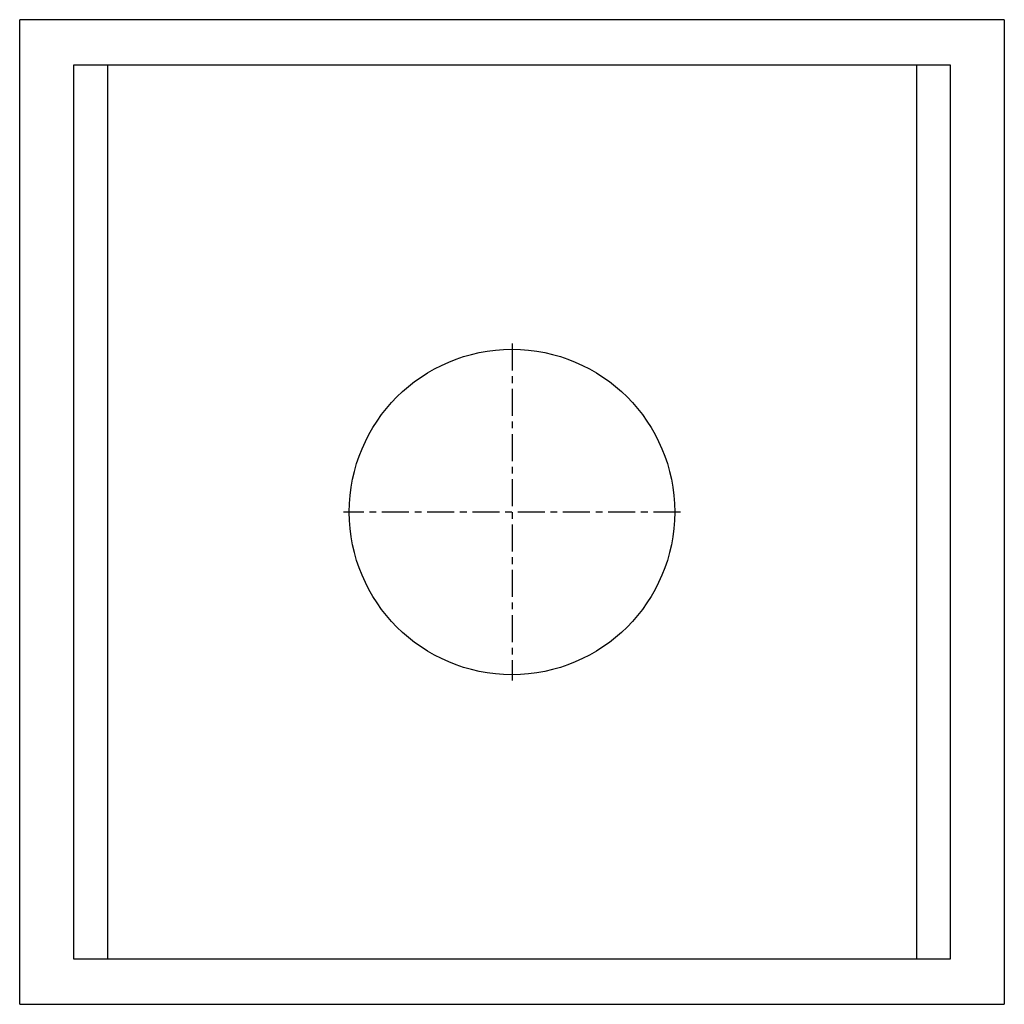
# Model space of a CAD drawing. Extents: x -8.6 to 8.6, y -8.6 to 8.6.
import ezdxf

# ---------------------------------------------------------------- set-up
doc = ezdxf.new("R2010")
doc.units = 0
doc.header["$MEASUREMENT"] = 0
doc.linetypes.add('CHAIN', pattern=[0.7087, 0.4724, -0.0591, 0.1181, -0.0591])
doc.layers.get('0').update_dxf_attribs({"linetype": 'CONTINUOUS'})

msp = doc.modelspace()

# ---------------------------------------------------------------- linework, layer by layer
for p, q in [((8.602, 8.602), (-8.602, 8.602)), ((-8.602, -8.602), (-8.602, 8.602)), ((8.602, 8.602), (8.602, -8.602)), ((-7.657, -7.815), (-7.657, 7.815)), ((-7.657, 7.815), (7.657, 7.815)), ((-7.067, 7.815), (-7.067, -7.815)), ((7.067, 7.815), (7.067, -7.815)), ((7.657, 7.815), (7.657, -7.815)), ((7.657, -7.815), (-7.657, -7.815)), ((-8.602, -8.602), (8.602, -8.602))]:
    msp.add_line(p, q)
at = {"linetype": 'CHAIN'}
for p, q in [((0, 2.943), (0, -2.943)), ((2.943, 0), (-2.943, 0))]:
    msp.add_line(p, q, dxfattribs=at)
msp.add_circle((0, 0), 2.843)

doc.saveas('drawing.dxf')
